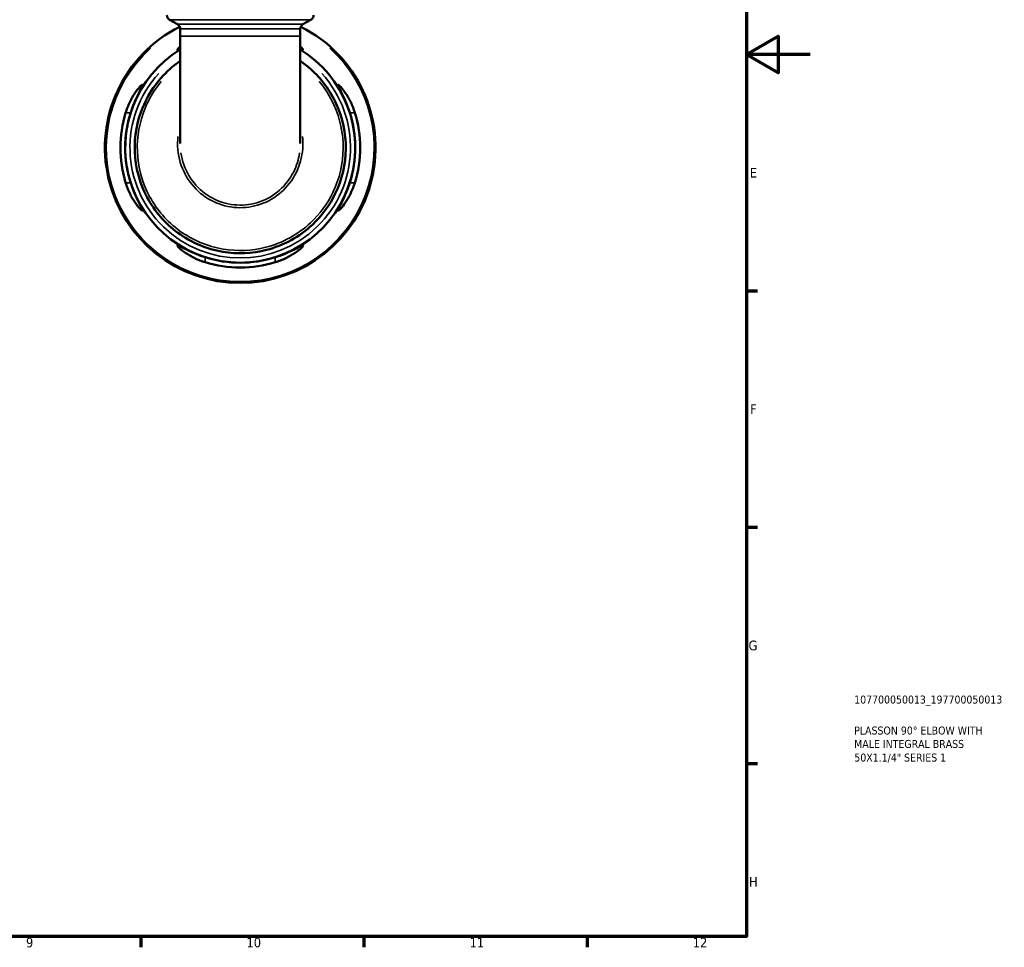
# Model space of a CAD drawing. Header units: millimetres. Extents: x 0 to 902, y -211 to 609.
# Tile 4 of 5: x 593 to 902, y 17 to 308. Entities that reach past the tile are written whole.
import ezdxf

# ---------------------------------------------------------------- set-up
doc = ezdxf.new("R2010")
doc.units = ezdxf.units.MM
for name, color, linetype, lineweight in [('Border (ANSI)', 7, 'Continuous', 70), ('Title (ISO)', 7, 'Continuous', 50), ('Visible (ANSI)', 7, 'Continuous', 50), ('Visible Narrow (ANSI)', 7, 'Continuous', 35)]:
    doc.layers.add(name, color=color, linetype=linetype, lineweight=lineweight)
doc.styles.add('Note Text (ANSI)', font='tahoma.ttf')
doc.styles.add('Note Text (ISO)', font='tahoma.ttf')

# ---------------------------------------------------------------- blocks, each defined once
blk = doc.blocks.new('Borders Default Border')
at = {"layer": 'Border (ANSI)'}
for p, q in [((821, 222.75), (824.45, 222.75)), ((821, 148.5), (824.45, 148.5)), ((821, 74.25), (824.45, 74.25)), ((630.75, 20), (630.75, 16.55)), ((700.83, 20), (700.83, 16.55)), ((770.92, 20), (770.92, 16.55))]:
    blk.add_line(p, q, dxfattribs=at)
at = {"layer": 'Border (ANSI)', "flags": 128}
for points in [[(20, 20), (20, 574), (821, 574), (821, 20), (20, 20)], [(841, 297), (821, 297), (831, 302.77), (831, 291.23), (821, 297)]]:
    blk.add_lwpolyline(points, dxfattribs=at)
at = {"layer": 'Border (ANSI)', "attachment_point": 7, "style": 'Note Text (ANSI)'}
for s, insert, char_height in [('E', (822.05, 258.35), 3.05), ('F', (822.14, 184.1), 3.05), ('G', (821.66, 109.79), 3.05), ('H', (821.81, 35.6), 3.05), ('9', (594.7, 16.49), 3.05), ('10', (663.96, 16.49), 3.048), ('11', (734.04, 16.55), 3.048), ('12', (804.13, 16.55), 3.048)]:
    blk.add_mtext(s, dxfattribs=dict(at, insert=insert, char_height=char_height))
blk = doc.blocks.new('Title Blocks ISO')
at = {"layer": 'Title (ISO)', "color": 232, "true_color": 0xca0064, "style": 'Note Text (ISO)'}
for tag, p in [('PART_NUMBER_001', (33.84, 73.13)), ('DESCRIPTION_001', (33.84, 63.4)), ('DESCRIPTION_002', (33.84, 59.19)), ('DESCRIPTION_003', (33.88, 54.91))]:
    blk.add_attdef(tag, p, '', height=2.5, dxfattribs=at)

msp = doc.modelspace()

# ---------------------------------------------------------------- linework, layer by layer
at = {"layer": 'Visible (ANSI)'}
for p, q in [((642.29, 306.512), (639.799, 307.951)), ((681.709, 306.512), (684.2, 307.951)), ((643.14, 305.04), (643.14, 302.739)), ((680.859, 305.04), (680.859, 302.739)), ((643.14, 302.739), (643.14, 269.094)), ((680.859, 269.094), (680.859, 302.739))]:
    msp.add_line(p, q, dxfattribs=at)
for centre, radius, start, end in [((640.649, 309.423), 1.7, 180, 240), ((683.35, 309.423), 1.7, 300, 0), ((641.44, 305.04), 1.7, 0, 60), ((682.559, 305.04), 1.7, 120, 180), ((661.999, 267.741), 42.5, 116.57764, 63.42236), ((661.999, 267.741), 36.125, 121.47069, 58.52931), ((661.999, 267.741), 37.64, 163.00756, 196.99244), ((661.999, 267.741), 36.133, 162.27612, 197.72388), ((661.999, 267.741), 36.133, 342.27612, 17.72388), ((661.999, 267.741), 37.64, 343.00756, 16.99244), ((661.999, 267.741), 36.133, 252.27612, 287.72388), ((661.999, 267.741), 37.64, 253.00756, 286.99244)]:
    msp.add_arc(centre, radius, start, end, dxfattribs=at)
for points, knots in [([(643.14, 298.748), (642.938, 298.651), (642.767, 298.574), (642.414, 298.44), (642.288, 298.422), (642.224, 298.531), (642.296, 298.662), (642.615, 299.033), (642.845, 299.261), (643.14, 299.519)], [-2.03793252, -2.03793252, -2.03793252, -2.03793252, -1.89625408, -1.89625408, -1.67117977, -1.67117977, -1.43621733, -1.43621733, -1.2197508, -1.2197508, -1.2197508, -1.2197508]), ([(680.859, 299.519), (681.132, 299.28), (681.349, 299.067), (681.684, 298.69), (681.769, 298.547), (681.724, 298.424), (681.608, 298.434), (681.259, 298.562), (681.077, 298.643), (680.859, 298.748)], [-2.05262096, -2.05262096, -2.05262096, -2.05262096, -1.85198417, -1.85198417, -1.61152697, -1.61152697, -1.38708335, -1.38708335, -1.23349593, -1.23349593, -1.23349593, -1.23349593]), ([(643.14, 295.002), (642.282, 294.41), (641.452, 293.776), (636.612, 289.703), (633.401, 285.32), (629.561, 276.059), (628.7, 271.284), (629.053, 261.5), (630.407, 256.502), (635.13, 247.708), (638.45, 243.894), (646.577, 237.951), (651.434, 235.903), (661.055, 234.284), (665.774, 234.484), (675.614, 237.013), (680.619, 239.761), (687.635, 246.332), (690.09, 249.674), (693.972, 257.726), (695.103, 262.575), (695.192, 272.272), (694.162, 277.113), (690.253, 285.675), (687.478, 289.437), (683.048, 293.388), (681.976, 294.229), (680.858, 295.002)], [-7.2488001, -7.2488001, -7.2488001, -7.2488001, -7.1544122, -7.1544122, -6.6762954, -6.6762954, -6.247067, -6.247067, -5.7903118, -5.7903118, -5.3437347, -5.3437347, -4.8791641, -4.8791641, -4.4608226, -4.4608226, -3.9597636, -3.9597636, -3.5908142, -3.5908142, -3.1507836, -3.1507836, -2.7132429, -2.7132429, -2.2990602, -2.2990602, -2.1759941, -2.1759941, -2.1759941, -2.1759941]), ([(626.003, 278.741), (626.173, 279.3), (626.366, 279.852), (627.024, 281.542), (627.549, 282.615), (628.638, 284.509), (629.205, 285.335), (630.158, 286.554), (630.559, 286.99), (631.051, 287.426), (631.193, 287.511), (631.317, 287.466), (631.306, 287.35), (631.137, 286.888), (630.948, 286.502), (630.362, 285.346), (629.923, 284.497), (628.999, 282.524), (628.513, 281.387), (627.902, 279.711), (627.737, 279.228), (627.581, 278.741)], [-3.1190111, -3.1190111, -3.1190111, -3.1190111, -2.9425218, -2.9425218, -2.5658323, -2.5658323, -2.1866341, -2.1866341, -1.8519842, -1.8519842, -1.611527, -1.611527, -1.3870833, -1.3870833, -1.11061, -1.11061, -0.7372166, -0.7372166, -0.3497412, -0.3497412, -0.1958212, -0.1958212, -0.1958212, -0.1958212]), ([(696.417, 278.741), (696.269, 279.206), (696.111, 279.669), (695.528, 281.276), (695.065, 282.372), (694.149, 284.35), (693.696, 285.23), (693.084, 286.434), (692.883, 286.839), (692.697, 287.327), (692.68, 287.453), (692.789, 287.516), (692.92, 287.444), (693.371, 287.057), (693.734, 286.672), (694.686, 285.489), (695.312, 284.595), (696.455, 282.604), (696.98, 281.53), (697.636, 279.843), (697.826, 279.295), (697.996, 278.741)], [-3.0744805, -3.0744805, -3.0744805, -3.0744805, -2.9275472, -2.9275472, -2.5564656, -2.5564656, -2.1770295, -2.1770295, -1.8962541, -1.8962541, -1.6711798, -1.6711798, -1.4362173, -1.4362173, -1.1221314, -1.1221314, -0.7060755, -0.7060755, -0.3297742, -0.3297742, -0.1550611, -0.1550611, -0.1550611, -0.1550611]), ([(627.581, 256.741), (627.73, 256.276), (627.888, 255.814), (628.471, 254.206), (628.933, 253.111), (629.849, 251.132), (630.302, 250.252), (630.914, 249.048), (631.115, 248.644), (631.301, 248.156), (631.319, 248.03), (631.21, 247.966), (631.078, 248.038), (630.627, 248.425), (630.265, 248.81), (629.312, 249.993), (628.687, 250.888), (627.543, 252.879), (627.019, 253.953), (626.362, 255.64), (626.172, 256.187), (626.003, 256.741)], [-3.0744805, -3.0744805, -3.0744805, -3.0744805, -2.9275472, -2.9275472, -2.5564656, -2.5564656, -2.1770295, -2.1770295, -1.8962541, -1.8962541, -1.6711798, -1.6711798, -1.4362173, -1.4362173, -1.1221314, -1.1221314, -0.7060755, -0.7060755, -0.3297742, -0.3297742, -0.1550611, -0.1550611, -0.1550611, -0.1550611]), ([(697.996, 256.741), (697.825, 256.183), (697.633, 255.631), (696.974, 253.941), (696.449, 252.868), (695.36, 250.973), (694.793, 250.148), (693.84, 248.929), (693.44, 248.493), (692.948, 248.057), (692.805, 247.972), (692.681, 248.017), (692.692, 248.133), (692.861, 248.595), (693.051, 248.981), (693.636, 250.136), (694.076, 250.985), (694.999, 252.959), (695.485, 254.096), (696.096, 255.771), (696.262, 256.255), (696.417, 256.741)], [-3.1190111, -3.1190111, -3.1190111, -3.1190111, -2.9425218, -2.9425218, -2.5658323, -2.5658323, -2.1866341, -2.1866341, -1.8519842, -1.8519842, -1.611527, -1.611527, -1.3870833, -1.3870833, -1.11061, -1.11061, -0.7372166, -0.7372166, -0.3497412, -0.3497412, -0.1958212, -0.1958212, -0.1958212, -0.1958212]), ([(650.999, 231.745), (650.441, 231.916), (649.888, 232.108), (648.198, 232.766), (647.126, 233.291), (645.231, 234.38), (644.406, 234.947), (643.187, 235.9), (642.75, 236.301), (642.315, 236.793), (642.23, 236.935), (642.275, 237.059), (642.391, 237.048), (642.853, 236.879), (643.239, 236.69), (644.394, 236.104), (645.243, 235.665), (647.217, 234.741), (648.354, 234.255), (650.029, 233.644), (650.513, 233.479), (650.999, 233.323)], [-3.1190111, -3.1190111, -3.1190111, -3.1190111, -2.9425218, -2.9425218, -2.5658323, -2.5658323, -2.1866341, -2.1866341, -1.8519842, -1.8519842, -1.611527, -1.611527, -1.3870833, -1.3870833, -1.11061, -1.11061, -0.7372166, -0.7372166, -0.3497412, -0.3497412, -0.1958212, -0.1958212, -0.1958212, -0.1958212]), ([(672.999, 233.323), (673.464, 233.472), (673.927, 233.63), (675.534, 234.213), (676.63, 234.675), (678.608, 235.591), (679.488, 236.045), (680.692, 236.656), (681.097, 236.857), (681.585, 237.043), (681.71, 237.061), (681.774, 236.952), (681.702, 236.82), (681.315, 236.369), (680.93, 236.007), (679.747, 235.054), (678.853, 234.429), (676.862, 233.286), (675.788, 232.761), (674.101, 232.104), (673.553, 231.914), (672.999, 231.745)], [-3.0744805, -3.0744805, -3.0744805, -3.0744805, -2.9275472, -2.9275472, -2.5564656, -2.5564656, -2.1770295, -2.1770295, -1.8962541, -1.8962541, -1.6711798, -1.6711798, -1.4362173, -1.4362173, -1.1221314, -1.1221314, -0.7060755, -0.7060755, -0.3297742, -0.3297742, -0.1550611, -0.1550611, -0.1550611, -0.1550611])]:
    msp.add_open_spline(points, degree=3, knots=knots, dxfattribs=at)
at = {"layer": 'Visible Narrow (ANSI)'}
for p, q in [((683.926, 307.951), (640.072, 307.951)), ((642.532, 306.512), (681.466, 306.512)), ((680.626, 305.04), (643.372, 305.04)), ((643.372, 302.739), (680.626, 302.739)), ((626.082, 278.741), (627.502, 278.741)), ((696.496, 278.741), (697.917, 278.741)), ((627.502, 256.741), (626.082, 256.741)), ((697.917, 256.741), (696.496, 256.741)), ((650.999, 231.824), (650.999, 233.244)), ((672.999, 233.244), (672.999, 231.824))]:
    msp.add_line(p, q, dxfattribs=at)
for radius, start, end in [(42.073, 132.00451, 47.99549), (34.638, 137.69035, 42.30965)]:
    msp.add_arc((661.999, 267.741), radius, start, end, dxfattribs=at)
for points, knots in [([(686.814, 288.532), (688.673, 286.301), (690.233, 283.822), (693.383, 276.883), (694.379, 272.158), (694.278, 262.702), (693.17, 257.975), (689.379, 250.13), (686.984, 246.875), (680.142, 240.475), (675.265, 237.799), (665.677, 235.337), (661.08, 235.142), (651.705, 236.719), (646.972, 238.713), (639.05, 244.5), (635.812, 248.215), (631.201, 256.783), (629.875, 261.654), (629.517, 271.194), (630.349, 275.853), (633.364, 283.167), (635.084, 286.007), (637.185, 288.531)], [2.4441534, 2.4441534, 2.4441534, 2.4441534, 2.7132429, 2.7132429, 3.1507836, 3.1507836, 3.5908142, 3.5908142, 3.9597636, 3.9597636, 4.4608226, 4.4608226, 4.8791641, 4.8791641, 5.3437347, 5.3437347, 5.7903118, 5.7903118, 6.247067, 6.247067, 6.6762954, 6.6762954, 6.9806421, 6.9806421, 6.9806421, 6.9806421]), ([(642.439, 271.239), (642.405, 270.91), (642.378, 270.58), (642.203, 267.51), (642.583, 264.739), (644.366, 259.667), (645.727, 257.353), (649.198, 253.485), (651.286, 251.914), (655.876, 249.71), (658.371, 249.066), (663.41, 248.778), (665.952, 249.131), (670.726, 250.781), (672.955, 252.081), (676.788, 255.452), (678.381, 257.533), (680.706, 262.203), (681.412, 264.803), (681.709, 268.705), (681.689, 269.978), (681.558, 271.239)], [-1.6602359, -1.6602359, -1.6602359, -1.6602359, -1.6110336, -1.6110336, -1.2033713, -1.2033713, -0.81197, -0.81197, -0.4307575, -0.4307575, -0.0547618, -0.0547618, 0.3198159, 0.3198159, 0.6963807, 0.6963807, 1.078729, 1.078729, 1.4717928, 1.4717928, 1.6602082, 1.6602082, 1.6602082, 1.6602082]), ([(680.636, 266.087), (680.329, 264.045), (679.709, 262.053), (677.691, 257.999), (676.164, 256.004), (672.492, 252.772), (670.357, 251.526), (665.785, 249.945), (663.35, 249.606), (658.525, 249.882), (656.136, 250.5), (651.739, 252.612), (649.739, 254.118), (646.413, 257.827), (645.107, 260.046), (643.851, 263.617), (643.55, 264.843), (643.364, 266.087)], [-1.397764, -1.397764, -1.397764, -1.397764, -1.078729, -1.078729, -0.6963807, -0.6963807, -0.3198159, -0.3198159, 0.0547618, 0.0547618, 0.4307575, 0.4307575, 0.81197, 0.81197, 1.2033713, 1.2033713, 1.3977843, 1.3977843, 1.3977843, 1.3977843])]:
    msp.add_open_spline(points, degree=3, knots=knots, dxfattribs=at)

# ---------------------------------------------------------------- block references
msp.add_blockref('Borders Default Border', (0, 0))
msp.add_blockref('Title Blocks ISO', (821, 20)).add_auto_attribs({'PART_NUMBER_001': '107700050013_197700050013', 'DESCRIPTION_001': 'PLASSON 90° ELBOW WITH', 'DESCRIPTION_002': 'MALE INTEGRAL BRASS', 'DESCRIPTION_003': '50X1.1/4" SERIES 1'})

doc.saveas('drawing.dxf')
